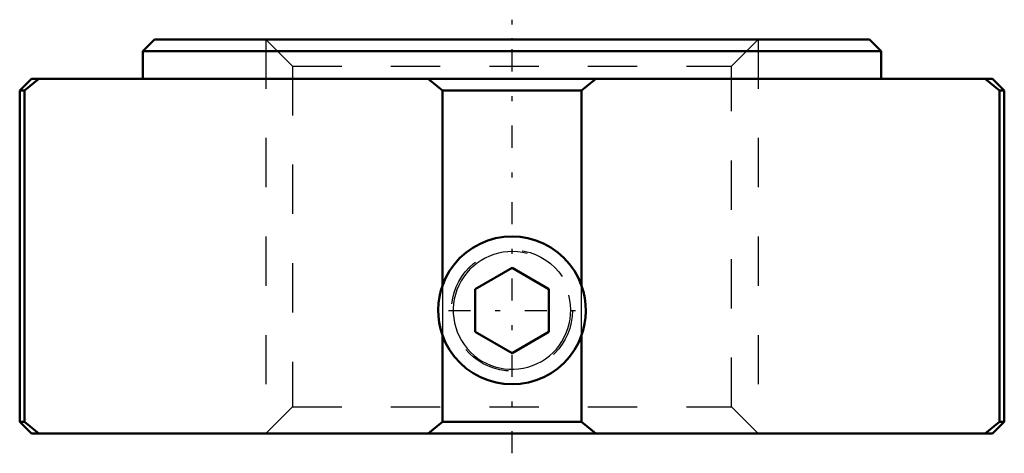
# Model space of a CAD drawing. Header units: millimetres. Extents: x -10 to 10, y -8.4 to 0.4.
import ezdxf

# ---------------------------------------------------------------- set-up
doc = ezdxf.new("R2010")
doc.units = ezdxf.units.MM
doc.linetypes.add('Center', pattern=[1.5, 0.45, -0.5, 0.05, -0.5])
doc.linetypes.add('Dashed', pattern=[2, 1, -1])
for name, color, linetype, lineweight in [('2d ConnectionPoints', 7, 'Continuous', 50), ('AM_0', 7, 'Continuous', 50), ('AM_5', 3, 'Continuous', 25), ('AM_7', 7, 'Center', 25), ('AM_9', 6, 'Dashed', 25)]:
    doc.layers.add(name, color=color, linetype=linetype, lineweight=lineweight)

msp = doc.modelspace()

# ---------------------------------------------------------------- linework, layer by layer
at = {"layer": '2d ConnectionPoints'}
msp.add_point((0, 0), dxfattribs=at)
at = {"layer": 'AM_0'}
for p, q in [((-7.26, 0), (7.26, 0)), ((-7.26, 0), (-7.5, -0.24)), ((7.5, -0.24), (7.26, 0)), ((-7.5, -0.24), (-7.5, -0.8)), ((-7.5, -0.24), (7.5, -0.24)), ((7.5, -0.8), (7.5, -0.24)), ((-9.61, -0.8), (-9.899, -1.04)), ((-9.76, -0.8), (9.76, -0.8)), ((-1.414, -1.04), (-1.704, -0.8)), ((1.704, -0.8), (1.414, -1.04)), ((9.899, -1.04), (9.61, -0.8)), ((10, -1.04), (9.76, -0.8)), ((-9.76, -0.8), (-10, -1.04)), ((-10, -1.04), (-10, -7.76)), ((-10, -1.04), (-9.899, -1.04)), ((-9.899, -1.04), (-9.899, -7.76)), ((-1.414, -1.04), (1.414, -1.04)), ((-1.414, -5), (-1.414, -1.04)), ((1.414, -1.04), (1.414, -5)), ((9.899, -1.04), (10, -1.04)), ((9.899, -7.76), (9.899, -1.04)), ((10, -7.76), (10, -1.04)), ((0, -4.634), (-0.75, -5.067)), ((0.75, -5.067), (0, -4.634)), ((-0.75, -5.933), (-0.75, -5.067)), ((0.75, -5.933), (0.75, -5.067)), ((-1.414, -7.76), (-1.414, -6)), ((-0.75, -5.933), (0, -6.366)), ((0, -6.366), (0.75, -5.933)), ((1.414, -6), (1.414, -7.76)), ((-10, -7.76), (-9.76, -8)), ((-10, -7.76), (-9.899, -7.76)), ((-9.899, -7.76), (-9.61, -8)), ((-1.704, -8), (-1.414, -7.76)), ((-1.414, -7.76), (1.414, -7.76)), ((1.414, -7.76), (1.704, -8)), ((9.61, -8), (9.899, -7.76)), ((9.76, -8), (10, -7.76)), ((9.899, -7.76), (10, -7.76)), ((-9.76, -8), (9.76, -8))]:
    msp.add_line(p, q, dxfattribs=at)
for points in [[(1.414, -5), (1.349, -4.844), (1.267, -4.697), (1.169, -4.56), (1.056, -4.435), (0.929, -4.323), (0.792, -4.226), (0.643, -4.145), (0.486, -4.081), (0.323, -4.035), (0.163, -4.009), (0, -4), (-0.167, -4.009), (-0.333, -4.037), (-0.493, -4.083), (-0.648, -4.147), (-0.795, -4.228), (-0.931, -4.324), (-1.057, -4.436), (-1.169, -4.561), (-1.267, -4.697), (-1.349, -4.845), (-1.414, -5)], [(-1.414, -6), (-1.452, -5.875), (-1.48, -5.747), (-1.495, -5.617), (-1.5, -5.486), (-1.493, -5.355), (-1.475, -5.226), (-1.445, -5.098), (-1.414, -5)], [(1.414, -5), (1.452, -5.125), (1.48, -5.253), (1.495, -5.383), (1.5, -5.514), (1.493, -5.645), (1.475, -5.774), (1.445, -5.902), (1.414, -6)], [(-1.414, -6), (-1.349, -6.156), (-1.267, -6.303), (-1.169, -6.44), (-1.056, -6.565), (-0.929, -6.677), (-0.792, -6.774), (-0.643, -6.855), (-0.486, -6.919), (-0.323, -6.965), (-0.163, -6.991), (0, -7), (0.167, -6.991), (0.333, -6.963), (0.493, -6.917), (0.648, -6.853), (0.795, -6.772), (0.931, -6.676), (1.057, -6.564), (1.169, -6.439), (1.267, -6.303), (1.349, -6.155), (1.414, -6)]]:
    msp.add_lwpolyline(points, dxfattribs=at)
at = {"layer": 'AM_5', "linetype": 'Dashed'}
for p, q in [((-5, 0), (-5, -8)), ((5, 0), (5, -8))]:
    msp.add_line(p, q, dxfattribs=at)
msp.add_arc((0, -5.5), 1.5, 75, 15, dxfattribs=at)
at = {"layer": 'AM_5'}
msp.add_arc((0, -5.5), 1.194, 75, 15, dxfattribs=at)
at = {"layer": 'AM_7'}
for p, q in [((0, -8.4), (0, 0.4)), ((-1.291, -5.5), (1.291, -5.5))]:
    msp.add_line(p, q, dxfattribs=at)
at = {"layer": 'AM_9'}
for p, q in [((-5, 0), (-4.458, -0.542)), ((4.458, -0.542), (5, 0)), ((-4.458, -0.542), (-4.458, -7.458)), ((-4.458, -0.542), (4.458, -0.542)), ((4.458, -7.458), (4.458, -0.542)), ((-1.414, -5), (-1.414, -6)), ((1.414, -6), (1.414, -5)), ((-4.458, -7.458), (-5, -8)), ((-4.458, -7.458), (4.458, -7.458)), ((5, -8), (4.458, -7.458))]:
    msp.add_line(p, q, dxfattribs=at)
msp.add_circle((0, -5.5), 1.23, dxfattribs=at)

doc.saveas('drawing.dxf')
